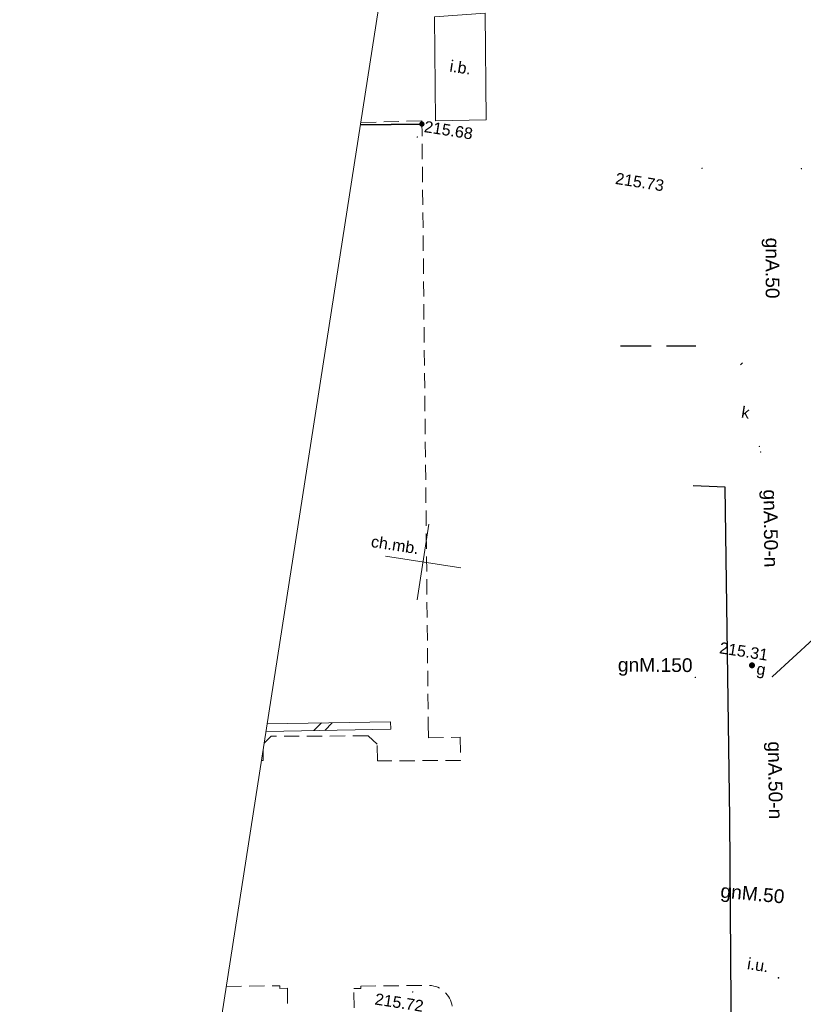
# Model space of a CAD drawing. Extents: x 6601440 to 6601733, y 5738487 to 5738717.
# Tile 11 of 129: x 6601454 to 6601505, y 5738595 to 5738660. Entities that reach past the tile are written whole.
import ezdxf
from ezdxf.enums import TextEntityAlignment as Align

# ---------------------------------------------------------------- set-up
doc = ezdxf.new("R2010")
doc.units = 0
doc.header["$PDSIZE"] = 0.75
doc.linetypes.add('PRZER2-1', pattern=[3, 2, -1])
doc.layers.get('0').update_dxf_attribs({"linetype": 'CONTINUOUS'})
for name, color, linetype, lineweight, true_color in [('GI_OUTLINE', 7, 'CONTINUOUS', 0, 0xa5007c), ('GSLIMS', 7, 'CONTINUOUS', 18, 0x0a0909), ('GSLKOG', 7, 'CONTINUOUS', 35, 0x0a0909), ('GSLKRW', 7, 'CONTINUOUS', 25, 0x0a0909), ('GSPWPS', 7, 'CONTINUOUS', 13, 0x0a0909), ('GSPWPS_O', 7, 'CONTINUOUS', 0, 0x0a0909), ('GSSIIN', 7, 'CONTINUOUS', 18, 0x0a0909), ('GSSIIN_O', 7, 'CONTINUOUS', 0, 0x0a0909), ('GSSKOD', 7, 'PRZER2-1', 18, 0x0a0909), ('GSSKOD_O', 7, 'CONTINUOUS', 0, 0x0a0909), ('GULGNP_O', 7, 'CONTINUOUS', 0, 0xbfbf00), ('GUPGSH_O', 7, 'CONTINUOUS', 0, 0xbfbf00), ('GUPGUI_O', 7, 'CONTINUOUS', 0, 0x0a0909), ('GUPGZA_O', 7, 'CONTINUOUS', 0, 0x0a0909), ('GUPKWZ_O', 7, 'CONTINUOUS', 0, 0x0a0909), ('GUPWPI', 5, 'CONTINUOUS', 18, 0x0000ff)]:
    doc.layers.add(name, color=color, linetype=linetype, lineweight=lineweight, true_color=true_color)
for name, color, linetype, true_color in [('GUPGSH', 7, 'CONTINUOUS', 0xbfbf00), ('GUPGUI', 7, 'CONTINUOUS', 0x0a0909), ('GUPGZA', 7, 'CONTINUOUS', 0x0a0909), ('GUPKSH', 7, 'CONTINUOUS', 0x803300)]:
    doc.layers.add(name, color=color, linetype=linetype, true_color=true_color)
doc.styles.add('GEO-INFO', font='arial.ttf')

# ---------------------------------------------------------------- blocks, each defined once
blk = doc.blocks.new('BUIB02_01')
at = {"color": 0}
for points in [[(-1.205, -0.5), (-0.205, 0.5)], [(0.205, -0.5), (1.205, 0.5)]]:
    blk.add_lwpolyline(points, dxfattribs=at)
blk = doc.blocks.new('PION_C')
at = {"color": 0}
blk.add_lwpolyline([(0, 0.5), (0, -0.5)], dxfattribs=at)
blk = doc.blocks.new('KOLO')
blk.add_hatch(color=0).paths.add_polyline_path([(0, 0.5), (-0.12941, 0.482963), (-0.25, 0.433013), (-0.353553, 0.353553), (-0.433013, 0.25), (-0.482963, 0.12941), (-0.5, 0), (-0.482963, -0.12941), (-0.433013, -0.25), (-0.353553, -0.353553), (-0.25, -0.433013), (-0.12941, -0.482963), (0, -0.5), (0.12941, -0.482963), (0.25, -0.433013), (0.353553, -0.353553), (0.433013, -0.25), (0.482963, -0.12941), (0.5, 0), (0.482963, 0.12941), (0.433013, 0.25), (0.353553, 0.353553), (0.25, 0.433013), (0.12941, 0.482963)])
blk = doc.blocks.new('POINT')
at = {"color": 0}
blk.add_point((0, 0), dxfattribs=at)

msp = doc.modelspace()

# ---------------------------------------------------------------- linework, layer by layer
at = {"color": 7, "linetype": 'PRZER2-1'}
msp.add_line((6601501.27625, 5738637.08706), (6601501.40697, 5738637.21777), dxfattribs=at)
msp.add_lwpolyline([(6601493.42032, 5738638.32666), (6601498.33576, 5738638.32666)], dxfattribs=at)
at = {"layer": 'GI_OUTLINE', "color": 224, "linetype": 'Continuous', "true_color": 0xa5007c, "elevation": 100}
msp.add_lwpolyline([(6601633.12175, 5738694.19932), (6601600.80342, 5738486.70107), (6601454.07251, 5738509.55475), (6601486.39085, 5738717.053)], close=True, dxfattribs=at)
for points in [[(6601480.10216, 5738621.70492), (6601480.87165, 5738626.64535)], [(6601480.10216, 5738621.70492), (6601480.87165, 5738626.64535)], [(6601478.01669, 5738624.55988), (6601482.95712, 5738623.79039)], [(6601478.01669, 5738624.55988), (6601482.95712, 5738623.79039)]]:
    msp.add_lwpolyline(points, dxfattribs=at)
at = {"layer": 'GSLIMS', "linetype": 'Continuous', "elevation": 10.18}
for points in [[(6601470.27567, 5738613.58629), (6601478.35709, 5738613.72205)], [(6601470.19758, 5738613.08491), (6601478.36548, 5738613.22212)]]:
    msp.add_lwpolyline(points, dxfattribs=at)
at = {"layer": 'GSLKOG', "linetype": 'Continuous', "elevation": 10.18}
msp.add_lwpolyline([(6601476.38077, 5738652.78378), (6601480.40744, 5738652.84031)], dxfattribs=at)
at = {"layer": 'GSLKRW', "linetype": 'Continuous', "lineweight": 25, "elevation": 10.18}
msp.add_lwpolyline([(6601500.91334, 5738558.62923), (6601500.8162, 5738574.1596), (6601500.57569, 5738607.39334), (6601500.27576, 5738629.07344), (6601498.16132, 5738629.15887)], dxfattribs=at)
at = {"layer": 'GSSIIN', "linetype": 'Continuous', "lineweight": 18, "elevation": 10.18}
msp.add_lwpolyline([(6601481.22848, 5738659.8662), (6601484.54377, 5738660.09876), (6601484.61972, 5738653.11386), (6601481.28953, 5738653.04555)], close=True, dxfattribs=at)
at = {"layer": 'GSSKOD', "linetype": 'PRZER2-1', "lineweight": 18, "ltscale": 0.5, "elevation": 10.18}
for points in [[(6601476.40633, 5738652.94791), (6601480.40835, 5738653.04111), (6601480.82594, 5738613.60663), (6601480.83008, 5738612.66759), (6601482.91305, 5738612.69868), (6601482.94658, 5738611.18181), (6601477.49832, 5738611.16002), (6601477.48513, 5738612.24498), (6601476.88248, 5738612.79426), (6601470.54316, 5738612.76957), (6601470.07733, 5738612.31287)], [(6601470.01948, 5738611.94148), (6601470.02399, 5738611.19066), (6601469.90241, 5738611.18981)], [(6601467.59729, 5738596.38988), (6601471.09875, 5738596.4392), (6601471.099, 5738596.2691), (6601471.599, 5738596.26987), (6601471.60088, 5738595.00913)]]:
    msp.add_lwpolyline(points, dxfattribs=at)
msp.add_lwpolyline([(6601475.96378, 5738594.99424), (6601475.96157, 5738596.26489), (6601476.40157, 5738596.26567), (6601476.40131, 5738596.41575), (6601480.90784, 5738596.45952, -0.36173301), (6601482.38388, 5738595.09784)], format="xyb", dxfattribs=at)
at = {"layer": 'GUPGSH_O', "color": 18, "linetype": 'Continuous', "lineweight": 0, "true_color": 0x0a0909, "elevation": 10.8, "flags": 128}
msp.add_lwpolyline([(6601509.19086, 5738618.62861), (6601506.02584, 5738619.12157), (6601503.3603, 5738616.67639)], dxfattribs=at)

# ---------------------------------------------------------------- block references
at = {"layer": 'GSLIMS', "lineweight": 5, "xscale": 0.4999999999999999, "yscale": 0.4999999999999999, "rotation": 0.9623999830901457}
for name, p in [('PION_C', (6601478.36129, 5738613.47208, 10.18)), ('BUIB02_01', (6601473.94108, 5738613.39783, 10.18))]:
    msp.add_blockref(name, p, dxfattribs=at)
at = {"layer": 'GSLKOG', "lineweight": 5, "xscale": 0.35, "yscale": 0.35, "rotation": 81.147178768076}
msp.add_blockref('KOLO', (6601480.40744, 5738652.84031, 10.18), dxfattribs=at)
at = {"layer": 'GSPWPS', "lineweight": 5, "xscale": 0.08999999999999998, "yscale": 0.08999999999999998, "rotation": 81.147178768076}
for p in [(6601480.1036, 5738651.98317, 10.2), (6601498.75611, 5738649.94746, 10.2), (6601505.26083, 5738649.9181, 10.2), (6601479.80921, 5738596.0361, 10.2)]:
    msp.add_blockref('KOLO', p, dxfattribs=at)
at = {"layer": 'GUPGSH', "lineweight": 5, "xscale": 0.08999999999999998, "yscale": 0.08999999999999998, "rotation": 81.147178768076}
for p in [(6601502.02237, 5738617.41031, 10.24), (6601498.31064, 5738616.61607, 10.24), (6601503.3603, 5738616.67639, 10.24)]:
    msp.add_blockref('KOLO', p, dxfattribs=at)
at = {"layer": 'GUPGUI', "lineweight": 5, "xscale": 0.4999999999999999, "yscale": 0.4999999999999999, "rotation": 351.1471787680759}
msp.add_blockref('POINT', (6601503.75151, 5738596.95552, 10.24), dxfattribs=at)
at = {"layer": 'GUPGZA', "lineweight": 5, "xscale": 0.4, "yscale": 0.4, "rotation": 81.147178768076}
msp.add_blockref('KOLO', (6601502.02237, 5738617.41031, 10.24), dxfattribs=at)
at = {"layer": 'GUPKSH', "lineweight": 5, "xscale": 0.08999999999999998, "yscale": 0.08999999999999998, "rotation": 81.147178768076}
msp.add_blockref('KOLO', (6601502.51008, 5738631.7364, 10.24), dxfattribs=at)
at = {"layer": 'GUPWPI', "lineweight": 5, "rotation": 81.147178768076}
msp.add_blockref('POINT', (6601502.5845, 5738631.3697, 10.24), dxfattribs=at)

# ---------------------------------------------------------------- texts
at = {"layer": 'GSPWPS_O', "lineweight": 0, "style": 'GEO-INFO'}
for s, p in [('215.68', (6601480.51131, 5738652.3192, 10.8)), ('215.73', (6601493.0311, 5738648.92526, 10.8)), ('215.72', (6601477.28438, 5738595.21867, 10.8))]:
    msp.add_text(s, height=0.75, rotation=351.1471788, dxfattribs=at).set_placement(p)
at = {"layer": 'GSSIIN_O', "lineweight": 0, "style": 'GEO-INFO'}
msp.add_text('i.b.', height=0.75, rotation=351.1471763, dxfattribs=at).set_placement((6601482.93281, 5738656.54595, 10.8), align=Align.MIDDLE_CENTER)
at = {"layer": 'GSSKOD_O', "lineweight": 0, "style": 'GEO-INFO'}
msp.add_text('ch.mb.', height=0.75, rotation=351.1471788, dxfattribs=at).set_placement((6601478.64682, 5738625.29301, 10.8), align=Align.MIDDLE_CENTER)
at = {"layer": 'GULGNP_O', "color": 18, "lineweight": 0, "true_color": 0x0a0909, "style": 'GEO-INFO'}
for s, rotation, p in [('gnA.50', 269.8558994, (6601503.37166, 5738643.41087, 10.8)), ('gnA.50-n', 270.7586979, (6601503.25287, 5738626.3727, 10.8)), ('gnM.150', 359.6330648, (6601495.68601, 5738617.43571, 10.8)), ('gnA.50-n', 270.7587696, (6601503.55332, 5738609.88311, 10.8)), ('gnM.50', 354.5462541, (6601502.0585, 5738602.4683, 10.8))]:
    msp.add_text(s, height=0.9, rotation=rotation, dxfattribs=at).set_placement(p, align=Align.MIDDLE_CENTER)
at = {"layer": 'GUPGSH_O', "color": 18, "lineweight": 0, "true_color": 0x0a0909, "style": 'GEO-INFO'}
msp.add_text('215.31', height=0.75, rotation=351.1471763, dxfattribs=at).set_placement((6601499.89951, 5738618.57551, 10.8), align=Align.MIDDLE_LEFT)
at = {"layer": 'GUPGUI_O', "lineweight": 0, "style": 'GEO-INFO'}
msp.add_text('i.u.', height=0.75, rotation=351.1471788, dxfattribs=at).set_placement((6601503.04892, 5738597.31796, 10.8), align=Align.RIGHT)
at = {"layer": 'GUPGZA_O', "lineweight": 0, "style": 'GEO-INFO'}
msp.add_text('g', height=0.75, rotation=351.1471788, dxfattribs=at).set_placement((6601502.85515, 5738616.74231, 10.8), align=Align.RIGHT)
at = {"layer": 'GUPKWZ_O', "lineweight": 0, "style": 'GEO-INFO'}
msp.add_text('k', height=0.75, rotation=351.1471788, dxfattribs=at).set_placement((6601501.79901, 5738633.55361, 10.8), align=Align.RIGHT)

doc.saveas('drawing.dxf')
